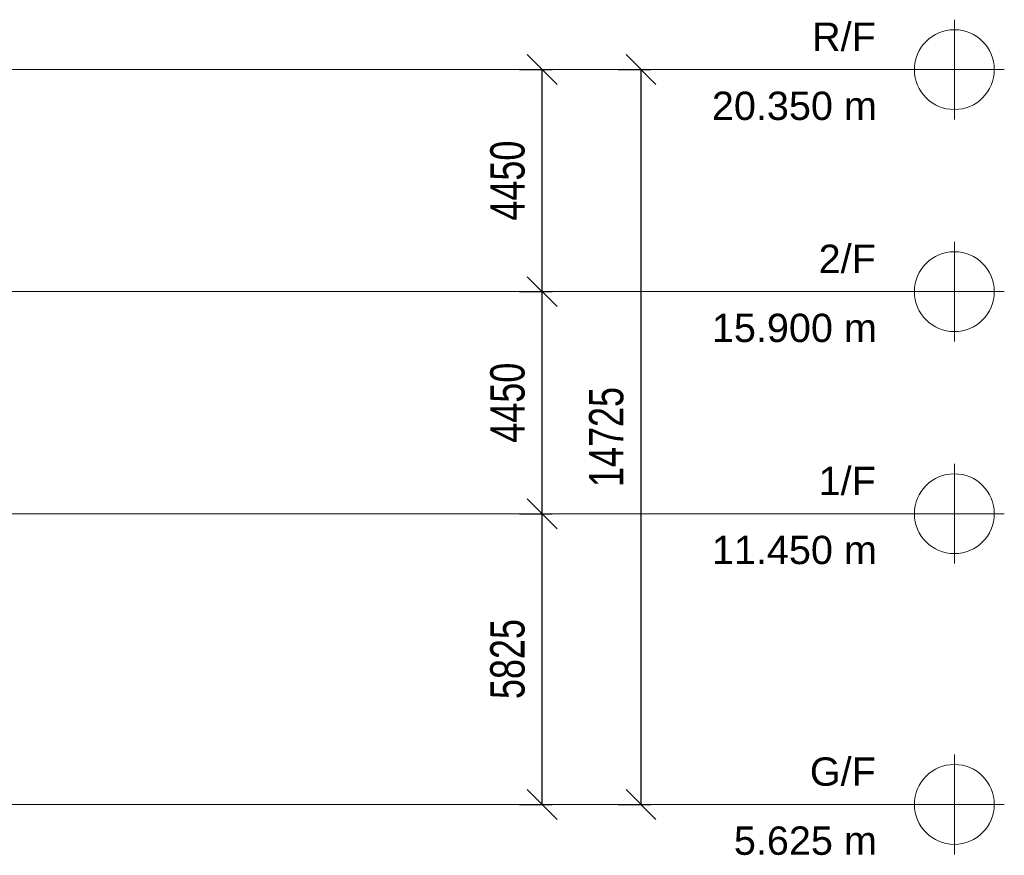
# Model space of a CAD drawing. Header units: millimetres. Extents: x -121668 to 127737, y 1553 to 34854.
# Tile 36 of 94: x -25983 to -6258, y 4605 to 21350. Entities that reach past the tile are written whole.
import ezdxf

# ---------------------------------------------------------------- set-up
doc = ezdxf.new("R2010")
doc.units = ezdxf.units.MM
doc.linetypes.add('Center', pattern=[40, 10, -5, 20, -5])
for name, color, linetype, lineweight in [('A-ANNO-DIMS', 211, 'Continuous', 5), ('A-DETL-THIN', 151, 'Continuous', 9), ('A-FLOR-LEVL', 51, 'Continuous', 9)]:
    doc.layers.add(name, color=color, linetype=linetype, lineweight=lineweight)
doc.styles.add('Arial MT Light', font='txt', dxfattribs={"width": 0.75, "height": 687.96875})
doc.styles.add('Swis721 BT', font='swiss.ttf', dxfattribs={"height": 567.642527})
doc.dimstyles.new('Linear_-_3mm_Arial_R', dxfattribs={"dimscale": 304.8, "dimtxt": 700, "dimasz": 1.968504, "dimexe": 0.656168, "dimexo": 0.0625, "dimgap": 1.148294, "dimtad": 1, "dimdec": 0, "dimzin": 0, "dimdsep": 46, "dimtxsty": 'Arial MT Light', "dimblk1": 'OBLIQUE', "dimblk2": 'OBLIQUE', "dimsah": 1, "dimcen": 0.09, "dimadec": 0, "dimazin": 0, "dimtfac": 1, "dimtdec": 4, "dimtix": 1, "dimtmove": 0, "dimatfit": 3, "dimfxl": 1.574803, "dimfxlon": 1, "dimtvp": 1, "dimtolj": 1, "dimtzin": 0, "dimarcsym": 2})

# ---------------------------------------------------------------- blocks, each defined once
blk = doc.blocks.new('Level - Bubble - 3_0mm-236686-Copy of GBP_NORTH ELEAVTION')
at = {"layer": 'A-FLOR-LEVL', "lineweight": 15}
for q in [(-7258, 6625), (-8458, 5625), (-7258, 4625), (-6258, 5625), (-6258, 5625)]:
    blk.add_line((-7258, 5625), q, dxfattribs=at)
blk.add_circle((-7258, 5625), 800, dxfattribs=at)
blk = doc.blocks.new('_Oblique')
at = {"color": 0, "linetype": 'ByBlock', "lineweight": -2}
blk.add_line((-0.5, -0.5), (0.5, 0.5), dxfattribs=at)
blk = doc.blocks.new('DIMBLOCK1-Copy of GBP_NORTH ELEAVTION')
at = {"layer": 'A-ANNO-DIMS', "color": 0, "lineweight": -2, "transparency": 16777216}
for p, q in [((-15970, 11450), (-15314, 11450)), ((-15514, 5625), (-15514, 11450)), ((-15970, 5625), (-15314, 5625))]:
    blk.add_line(p, q, dxfattribs=at)
at = {"layer": 'Defpoints', "color": 0, "transparency": 16777216}
for p in [(-15989, 11450), (-15514, 11450), (-15989, 5625)]:
    blk.add_point(p, dxfattribs=at)
at = {"layer": 'A-ANNO-DIMS', "color": 0, "lineweight": -2, "transparency": 16777216, "xscale": 599.9999682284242, "yscale": 599.9999682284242, "zscale": 599.9999682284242}
for p, rotation in [((-15514, 11450), 90), ((-15514, 5625), 270)]:
    blk.add_blockref('_Oblique', p, dxfattribs=dict(at, rotation=rotation))
at = {"layer": 'A-ANNO-DIMS', "color": 0, "transparency": 16777216, "insert": (-16208, 8538), "char_height": 688, "width": 1866.67, "attachment_point": 5, "rotation": 90, "style": 'Arial MT Light'}
blk.add_mtext('\\A1;5825', dxfattribs=at)
blk = doc.blocks.new('DIMBLOCK2-Copy of GBP_NORTH ELEAVTION')
at = {"layer": 'A-ANNO-DIMS', "color": 0, "lineweight": -2, "transparency": 16777216}
for p, q in [((-15970, 15900), (-15314, 15900)), ((-15514, 11450), (-15514, 15900)), ((-15970, 11450), (-15314, 11450))]:
    blk.add_line(p, q, dxfattribs=at)
at = {"layer": 'Defpoints', "color": 0, "transparency": 16777216}
for p in [(-15989, 15900), (-15514, 15900), (-15989, 11450)]:
    blk.add_point(p, dxfattribs=at)
at = {"layer": 'A-ANNO-DIMS', "color": 0, "lineweight": -2, "transparency": 16777216, "xscale": 599.9999682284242, "yscale": 599.9999682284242, "zscale": 599.9999682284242}
for p, rotation in [((-15514, 15900), 90), ((-15514, 11450), 270)]:
    blk.add_blockref('_Oblique', p, dxfattribs=dict(at, rotation=rotation))
at = {"layer": 'A-ANNO-DIMS', "color": 0, "transparency": 16777216, "insert": (-16208, 13675), "char_height": 688, "width": 1866.67, "attachment_point": 5, "rotation": 90, "style": 'Arial MT Light'}
blk.add_mtext('\\A1;4450', dxfattribs=at)
blk = doc.blocks.new('DIMBLOCK3-Copy of GBP_NORTH ELEAVTION')
at = {"layer": 'A-ANNO-DIMS', "color": 0, "lineweight": -2, "transparency": 16777216}
for p, q in [((-15970, 20350), (-15314, 20350)), ((-15514, 15900), (-15514, 20350)), ((-15970, 15900), (-15314, 15900))]:
    blk.add_line(p, q, dxfattribs=at)
at = {"layer": 'Defpoints', "color": 0, "transparency": 16777216}
for p in [(-15989, 20350), (-15514, 20350), (-15989, 15900)]:
    blk.add_point(p, dxfattribs=at)
at = {"layer": 'A-ANNO-DIMS', "color": 0, "lineweight": -2, "transparency": 16777216, "xscale": 599.9999682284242, "yscale": 599.9999682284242, "zscale": 599.9999682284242}
for p, rotation in [((-15514, 20350), 90), ((-15514, 15900), 270)]:
    blk.add_blockref('_Oblique', p, dxfattribs=dict(at, rotation=rotation))
at = {"layer": 'A-ANNO-DIMS', "color": 0, "transparency": 16777216, "insert": (-16208, 18125), "char_height": 688, "width": 1866.67, "attachment_point": 5, "rotation": 90, "style": 'Arial MT Light'}
blk.add_mtext('\\A1;4450', dxfattribs=at)
blk = doc.blocks.new('DIMBLOCK4-Copy of GBP_NORTH ELEAVTION')
at = {"layer": 'A-ANNO-DIMS', "color": 0, "lineweight": -2, "transparency": 16777216}
for p, q in [((-13991, 20350), (-13336, 20350)), ((-13536, 5625), (-13536, 20350)), ((-13991, 5625), (-13336, 5625))]:
    blk.add_line(p, q, dxfattribs=at)
at = {"layer": 'Defpoints', "color": 0, "transparency": 16777216}
for p in [(-14010, 20350), (-13536, 20350), (-14010, 5625)]:
    blk.add_point(p, dxfattribs=at)
at = {"layer": 'A-ANNO-DIMS', "color": 0, "lineweight": -2, "transparency": 16777216, "xscale": 599.9999682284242, "yscale": 599.9999682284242, "zscale": 599.9999682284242}
for p, rotation in [((-13536, 20350), 90), ((-13536, 5625), 270)]:
    blk.add_blockref('_Oblique', p, dxfattribs=dict(at, rotation=rotation))
at = {"layer": 'A-ANNO-DIMS', "color": 0, "transparency": 16777216, "insert": (-14229, 12988), "char_height": 688, "width": 2333.33, "attachment_point": 5, "rotation": 90, "style": 'Arial MT Light'}
blk.add_mtext('\\A1;14725', dxfattribs=at)

msp = doc.modelspace()

# ---------------------------------------------------------------- linework, layer by layer
at = {"layer": 'A-DETL-THIN'}
msp.add_line((-7232.7, 5625), (-121667.8, 5625), dxfattribs=at)
at = {"layer": 'A-FLOR-LEVL', "linetype": 'Center', "lineweight": 5}
for p, q in [((-108303, 20350), (-8057.7, 20350)), ((-108303, 15900), (-8057.7, 15900)), ((-108303, 11450), (-8057.7, 11450)), ((-108303, 5625), (-8057.7, 5625))]:
    msp.add_line(p, q, dxfattribs=at)

# ---------------------------------------------------------------- block references
at = {"layer": 'A-FLOR-LEVL', "lineweight": 15}
for p in [(0, 14725), (0, 10275), (0, 5825), (0, 0)]:
    msp.add_blockref('Level - Bubble - 3_0mm-236686-Copy of GBP_NORTH ELEAVTION', p, dxfattribs=at)

# ---------------------------------------------------------------- texts
at = {"layer": 'A-FLOR-LEVL', "lineweight": 5, "char_height": 567.64, "attachment_point": 3, "line_spacing_factor": 1.00667, "style": 'Swis721 BT'}
for s, insert, width in [('R/F', (-8832.2, 21292.2), 1475.855), ('20.350 m', (-8810.3, 19908.1), 3923.614), ('2/F', (-8832.2, 16842.2), 1360.666), ('15.900 m', (-8810.3, 15458.1), 3923.614), ('1/F', (-8832.2, 12392.2), 1360.666), ('11.450 m', (-8810.3, 11008.1), 3923.614), ('G/F', (-8832.2, 6567.2), 1569.446), ('5.625 m', (-8810.3, 5183.1), 3405.265)]:
    msp.add_mtext(s, dxfattribs=dict(at, insert=insert, width=width))

# ---------------------------------------------------------------- dimensions: what is measured, and where the dimension line sits
at = {"layer": 'A-ANNO-DIMS'}
for base, p1, p2, override, picture, middle in [((-15514.5, 20350), (-15989.4, 15900), (-15989.4, 20350), {"dimpost": '<>', "dimfxl": 4450}, 'DIMBLOCK3-Copy of GBP_NORTH ELEAVTION', (-16208.5, 18125)), ((-13535.5, 20350), (-14010.5, 5625), (-14010.5, 20350), {"dimpost": '<>', "dimfxl": 14725}, 'DIMBLOCK4-Copy of GBP_NORTH ELEAVTION', (-14229.5, 12987.5)), ((-15514.5, 15900), (-15989.4, 11450), (-15989.4, 15900), {"dimpost": '<>', "dimfxl": 4450}, 'DIMBLOCK2-Copy of GBP_NORTH ELEAVTION', (-16208.5, 13675)), ((-15514.5, 11450), (-15989.4, 5625), (-15989.4, 11450), {"dimpost": '<>', "dimfxl": 5825}, 'DIMBLOCK1-Copy of GBP_NORTH ELEAVTION', (-16208.5, 8537.5))]:
    dim = msp.add_linear_dim(base=base, p1=p1, p2=p2, angle=90, dimstyle='Linear_-_3mm_Arial_R', override=override, dxfattribs=at)
    dim.commit()
    dim.dimension.update_dxf_attribs({"geometry": picture, "text_midpoint": middle})

doc.saveas('drawing.dxf')
